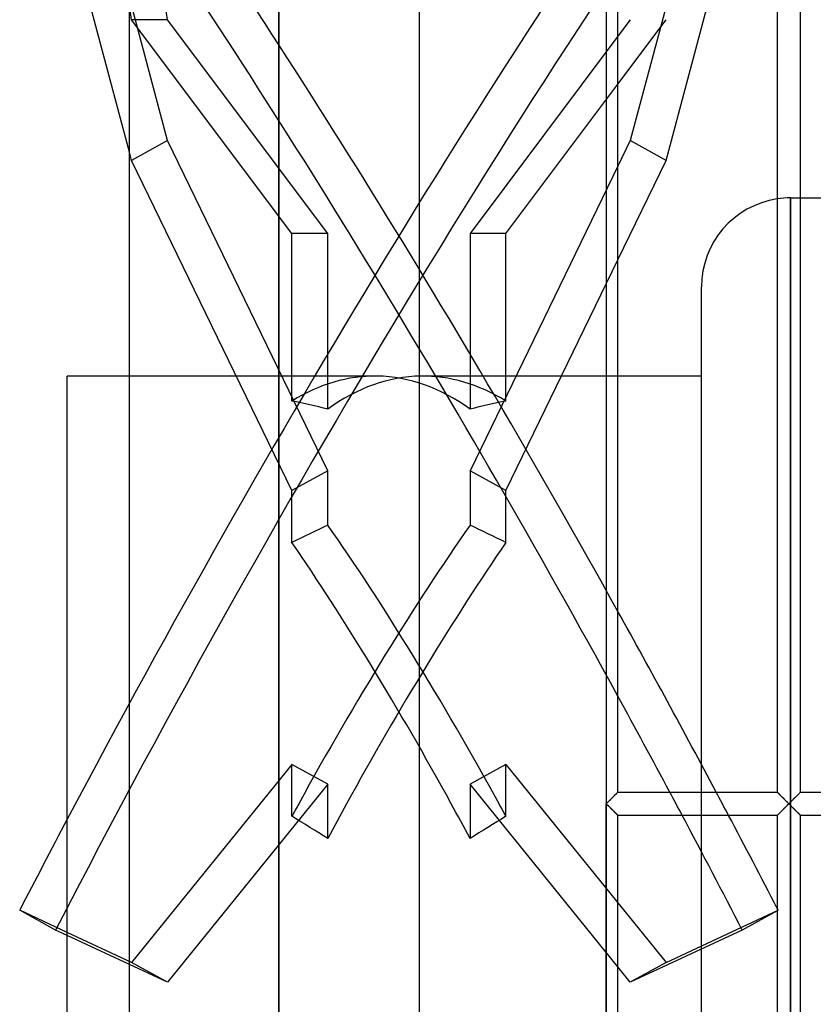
# Model space of a CAD drawing. Header units: millimetres. Extents: x -50 to 75, y -200 to 200.
# Tile 3 of 6: x -50 to 18, y -17 to 67. Entities that reach past the tile are written whole.
import ezdxf

# ---------------------------------------------------------------- set-up
doc = ezdxf.new("R2010")
doc.units = ezdxf.units.MM
doc.layers.add('HIDDEN', color=7, linetype='Continuous')
doc.layers.add('THICK', color=7, linetype='Continuous')

msp = doc.modelspace()

# ---------------------------------------------------------------- linework, layer by layer
at = {"layer": 'HIDDEN'}
for p, q in [((0, 170.05), (0, 0)), ((-28.045, 152.5), (-28.045, 0)), ((-37.563, 67.1), (-47.148, 132.683)), ((-37.563, 56.748), (-47.148, 92.805)), ((-40.637, 67.1), (-43.7, 88.052)), ((5.531, 69.794), (4.638, 66.434)), ((-26.912, 48.8), (-40.637, 67.1)), ((-37.563, 67.1), (-40.637, 67.1)), ((-23.838, 48.8), (-37.563, 67.1)), ((1, 65.683), (-11.662, 48.8)), ((-8.588, 48.8), (1, 61.584)), ((-37.563, 56.748), (-40.637, 55.06)), ((-23.838, 28.485), (-37.563, 56.748)), ((-40.637, 55.06), (-40.825, 55.767)), ((-26.912, 26.796), (-40.637, 55.06)), ((1, 54.56), (-11.662, 28.485)), ((15.775, 51.85), (16.637, 51.85)), ((15.775, 0), (15.775, 51.85)), ((15.775, 51.85), (15.775, 0)), ((-26.912, 34.464), (-26.912, 48.8)), ((-23.838, 48.8), (-26.912, 48.8)), ((-23.838, 33.777), (-23.838, 48.8)), ((-11.662, 48.8), (-11.662, 33.777)), ((-8.588, 48.8), (-11.662, 48.8)), ((-8.588, 34.464), (-8.588, 48.8)), ((-8.588, 26.796), (1, 46.541)), ((-19.8, 36.6), (-40.825, 36.6)), ((1, 36.6), (-15.7, 36.6)), ((-23.838, 28.485), (-26.912, 26.796)), ((-23.838, 23.842), (-23.838, 28.485)), ((-11.662, 28.485), (-11.662, 23.842)), ((-8.588, 26.796), (-11.662, 28.485)), ((-26.912, 22.367), (-26.912, 26.796)), ((-8.588, 22.367), (-8.588, 26.796)), ((8.15, 0), (8.15, 3.373)), ((-26.912, 3.364), (-40.637, -13.59)), ((-26.912, -1.066), (-26.912, 3.364)), ((-23.838, 1.675), (-26.912, 3.364)), ((-8.588, 3.364), (-11.662, 1.675)), ((-8.588, -1.066), (-8.588, 3.364)), ((-8.588, 3.364), (5.137, -13.59)), ((-23.838, 1.675), (-37.563, -15.278)), ((-23.838, -2.967), (-23.838, 1.675)), ((-11.662, 1.675), (-11.662, -2.967)), ((1, -13.966), (-11.662, 1.675)), ((0.858, 0.86), (0.825, 0.826)), ((0.838, 0.836), (0.873, 0.872)), ((0.873, 0.872), (0.838, 0.836)), ((0.889, 0.89), (0.858, 0.86)), ((0.873, 0.872), (0.904, 0.903)), ((0.904, 0.903), (0.873, 0.872)), ((0.917, 0.918), (0.889, 0.89)), ((0.904, 0.903), (0.932, 0.931)), ((0.932, 0.931), (0.904, 0.903)), ((0.941, 0.942), (0.917, 0.918)), ((0.932, 0.931), (0.956, 0.955)), ((0.956, 0.955), (0.932, 0.931)), ((0.961, 0.962), (0.941, 0.942)), ((0.956, 0.955), (0.975, 0.974)), ((0.975, 0.974), (0.956, 0.955)), ((0.978, 0.978), (0.961, 0.962)), ((0.975, 0.974), (0.989, 0.988)), ((0.989, 0.988), (0.975, 0.974)), ((0.99, 0.99), (0.978, 0.978)), ((0.989, 0.988), (0.997, 0.997)), ((0.997, 0.997), (0.989, 0.988)), ((0.997, 0.998), (0.99, 0.99)), ((1, 1), (0.997, 0.998)), ((0.997, 0.997), (1, 1)), ((1, 1), (0.997, 0.997)), ((1, 1), (1, 1)), ((1, 1), (1, 1)), ((1, 1), (1, 1)), ((1, 1), (1, 1)), ((1, 1), (1, 1)), ((1, 1), (1, 1)), ((1, 1), (1, 1)), ((1, 1), (1, 1)), ((1, 1), (1, 1)), ((1, 1), (1, 1)), ((1, 1), (1, 1)), ((1, 1), (1, 1)), ((14.637, 1), (14.637, 1)), ((14.637, 1), (14.637, 1)), ((14.637, 1), (14.641, 0.997)), ((14.641, 0.997), (14.637, 1)), ((14.637, 1), (14.637, 1)), ((14.637, 1), (14.637, 1)), ((14.637, 1), (14.64, 0.997)), ((14.637, 1), (14.637, 1)), ((14.637, 1), (14.637, 1)), ((14.637, 1), (14.637, 1)), ((14.637, 1), (14.637, 1)), ((14.637, 1), (14.637, 1)), ((14.637, 1), (14.637, 1)), ((14.637, 1), (14.637, 1)), ((14.637, 1), (14.637, 1)), ((14.64, 0.997), (14.648, 0.989)), ((14.641, 0.997), (14.65, 0.987)), ((14.65, 0.987), (14.641, 0.997)), ((14.648, 0.989), (14.662, 0.976)), ((14.65, 0.987), (14.665, 0.972)), ((14.665, 0.972), (14.65, 0.987)), ((14.662, 0.976), (14.679, 0.959)), ((14.665, 0.972), (14.686, 0.951)), ((14.686, 0.951), (14.665, 0.972)), ((14.679, 0.959), (14.702, 0.937)), ((14.686, 0.951), (14.711, 0.925)), ((14.711, 0.925), (14.686, 0.951)), ((14.702, 0.937), (14.728, 0.911)), ((14.711, 0.925), (14.741, 0.895)), ((14.741, 0.895), (14.711, 0.925)), ((14.728, 0.911), (14.758, 0.881)), ((14.741, 0.895), (14.775, 0.861)), ((14.775, 0.861), (14.741, 0.895)), ((14.758, 0.881), (14.79, 0.848)), ((14.775, 0.861), (14.813, 0.823)), ((14.813, 0.823), (14.775, 0.861)), ((14.79, 0.848), (14.826, 0.813)), ((16.449, 0.813), (16.485, 0.848)), ((16.462, 0.823), (16.5, 0.861)), ((16.5, 0.861), (16.462, 0.823)), ((16.485, 0.848), (16.517, 0.881)), ((16.5, 0.861), (16.534, 0.895)), ((16.534, 0.895), (16.5, 0.861)), ((16.517, 0.881), (16.547, 0.911)), ((16.534, 0.895), (16.564, 0.925)), ((16.564, 0.925), (16.534, 0.895)), ((16.547, 0.911), (16.573, 0.937)), ((16.564, 0.925), (16.589, 0.951)), ((16.589, 0.951), (16.564, 0.925)), ((16.573, 0.937), (16.596, 0.959)), ((16.589, 0.951), (16.61, 0.972)), ((16.61, 0.972), (16.589, 0.951)), ((16.596, 0.959), (16.613, 0.976)), ((16.61, 0.972), (16.625, 0.987)), ((16.625, 0.987), (16.61, 0.972)), ((16.613, 0.976), (16.627, 0.989)), ((16.625, 0.987), (16.634, 0.997)), ((16.634, 0.997), (16.625, 0.987)), ((16.627, 0.989), (16.635, 0.997)), ((16.634, 0.997), (16.637, 1)), ((16.637, 1), (16.634, 0.997)), ((16.635, 0.997), (16.637, 1)), ((16.637, 1), (16.637, 1)), ((16.637, 1), (16.637, 1)), ((16.637, 1), (16.637, 1)), ((16.637, 1), (16.637, 1)), ((16.637, 1), (16.637, 1)), ((16.637, 1), (16.637, 1)), ((16.637, 1), (16.637, 1)), ((16.637, 1), (16.637, 1)), ((16.637, 1), (16.637, 1)), ((16.637, 1), (16.637, 1)), ((16.637, 1), (16.637, 1)), ((16.637, 1), (16.637, 1)), ((-28.045, 0), (-28.045, -152.5)), ((0.061, 0.061), (0, 0)), ((0, 0), (0.054, 0.054)), ((0.054, 0.054), (0, 0)), ((0, 0), (0.061, -0.061)), ((0.054, -0.054), (0, 0)), ((0.054, 0.054), (0.108, 0.108)), ((0.108, 0.108), (0.054, 0.054)), ((0.121, 0.122), (0.061, 0.061)), ((0.108, 0.108), (0.162, 0.162)), ((0.162, 0.162), (0.108, 0.108)), ((0.181, 0.182), (0.121, 0.122)), ((0.162, 0.162), (0.216, 0.216)), ((0.216, 0.216), (0.162, 0.162)), ((0.24, 0.241), (0.181, 0.182)), ((0.216, 0.216), (0.27, 0.269)), ((0.27, 0.269), (0.216, 0.216)), ((0.299, 0.299), (0.24, 0.241)), ((0.27, 0.269), (0.323, 0.322)), ((0.323, 0.322), (0.27, 0.269)), ((0.356, 0.357), (0.299, 0.299)), ((0.323, 0.322), (0.375, 0.374)), ((0.375, 0.374), (0.323, 0.322)), ((0.412, 0.413), (0.356, 0.357)), ((0.375, 0.374), (0.427, 0.426)), ((0.427, 0.426), (0.375, 0.374)), ((0.466, 0.467), (0.412, 0.413)), ((0.427, 0.426), (0.478, 0.477)), ((0.478, 0.477), (0.427, 0.426)), ((0.519, 0.52), (0.466, 0.467)), ((0.478, 0.477), (0.528, 0.527)), ((0.528, 0.527), (0.478, 0.477)), ((0.57, 0.571), (0.519, 0.52)), ((0.528, 0.527), (0.578, 0.576)), ((0.578, 0.576), (0.528, 0.527)), ((0.619, 0.62), (0.57, 0.571)), ((0.578, 0.576), (0.625, 0.624)), ((0.625, 0.624), (0.578, 0.576)), ((0.665, 0.667), (0.619, 0.62)), ((0.625, 0.624), (0.672, 0.67)), ((0.672, 0.67), (0.625, 0.624)), ((0.709, 0.711), (0.665, 0.667)), ((0.672, 0.67), (0.717, 0.715)), ((0.717, 0.715), (0.672, 0.67)), ((0.75, 0.752), (0.709, 0.711)), ((0.717, 0.715), (0.759, 0.758)), ((0.759, 0.758), (0.717, 0.715)), ((0.789, 0.79), (0.75, 0.752)), ((0.759, 0.758), (0.8, 0.798)), ((0.8, 0.798), (0.759, 0.758)), ((0.825, 0.826), (0.789, 0.79)), ((0.8, 0.798), (0.838, 0.836)), ((0.838, 0.836), (0.8, 0.798)), ((14.813, 0.823), (14.853, 0.783)), ((14.853, 0.783), (14.813, 0.823)), ((14.826, 0.813), (14.864, 0.775)), ((14.853, 0.783), (14.897, 0.739)), ((14.897, 0.739), (14.853, 0.783)), ((14.864, 0.775), (14.905, 0.734)), ((14.897, 0.739), (14.942, 0.694)), ((14.942, 0.694), (14.897, 0.739)), ((14.905, 0.734), (14.947, 0.692)), ((14.942, 0.694), (14.989, 0.647)), ((14.989, 0.647), (14.942, 0.694)), ((14.947, 0.692), (14.991, 0.648)), ((14.989, 0.647), (15.039, 0.598)), ((15.039, 0.598), (14.989, 0.647)), ((14.991, 0.648), (15.036, 0.603)), ((15.036, 0.603), (15.082, 0.557)), ((15.039, 0.598), (15.089, 0.547)), ((15.089, 0.547), (15.039, 0.598)), ((15.082, 0.557), (15.13, 0.509)), ((15.089, 0.547), (15.141, 0.495)), ((15.141, 0.495), (15.089, 0.547)), ((15.13, 0.509), (15.178, 0.46)), ((15.141, 0.495), (15.194, 0.443)), ((15.194, 0.443), (15.141, 0.495)), ((15.178, 0.46), (15.228, 0.411)), ((15.194, 0.443), (15.247, 0.389)), ((15.247, 0.389), (15.194, 0.443)), ((15.228, 0.411), (15.277, 0.361)), ((15.247, 0.389), (15.302, 0.335)), ((15.302, 0.335), (15.247, 0.389)), ((15.277, 0.361), (15.328, 0.31)), ((15.302, 0.335), (15.357, 0.28)), ((15.357, 0.28), (15.302, 0.335)), ((15.328, 0.31), (15.379, 0.259)), ((15.357, 0.28), (15.413, 0.224)), ((15.413, 0.224), (15.357, 0.28)), ((15.379, 0.259), (15.43, 0.208)), ((15.413, 0.224), (15.469, 0.168)), ((15.469, 0.168), (15.413, 0.224)), ((15.43, 0.208), (15.482, 0.156)), ((15.469, 0.168), (15.525, 0.112)), ((15.525, 0.112), (15.469, 0.168)), ((15.482, 0.156), (15.534, 0.104)), ((15.525, 0.112), (15.581, 0.056)), ((15.581, 0.056), (15.525, 0.112)), ((15.534, 0.104), (15.586, 0.052)), ((15.581, 0.056), (15.637, 0)), ((15.637, 0), (15.581, 0.056)), ((15.637, 0), (15.581, -0.056)), ((15.586, 0.052), (15.637, 0)), ((15.637, 0), (15.694, 0.056)), ((15.694, 0.056), (15.637, 0)), ((15.637, 0), (15.689, 0.052)), ((15.694, -0.056), (15.637, 0)), ((15.689, 0.052), (15.741, 0.104)), ((15.694, 0.056), (15.75, 0.112)), ((15.75, 0.112), (15.694, 0.056)), ((15.741, 0.104), (15.793, 0.156)), ((15.75, 0.112), (15.806, 0.168)), ((15.806, 0.168), (15.75, 0.112)), ((15.775, 0), (15.775, -51.85)), ((15.793, 0.156), (15.845, 0.208)), ((15.806, 0.168), (15.862, 0.224)), ((15.862, 0.224), (15.806, 0.168)), ((15.845, 0.208), (15.896, 0.259)), ((15.862, 0.224), (15.918, 0.28)), ((15.918, 0.28), (15.862, 0.224)), ((15.896, 0.259), (15.947, 0.31)), ((15.918, 0.28), (15.973, 0.335)), ((15.973, 0.335), (15.918, 0.28)), ((15.947, 0.31), (15.998, 0.361)), ((15.973, 0.335), (16.028, 0.389)), ((16.028, 0.389), (15.973, 0.335)), ((15.998, 0.361), (16.047, 0.411)), ((16.028, 0.389), (16.081, 0.443)), ((16.081, 0.443), (16.028, 0.389)), ((16.047, 0.411), (16.097, 0.46)), ((16.081, 0.443), (16.134, 0.495)), ((16.134, 0.495), (16.081, 0.443)), ((16.097, 0.46), (16.145, 0.509)), ((16.134, 0.495), (16.186, 0.547)), ((16.186, 0.547), (16.134, 0.495)), ((16.145, 0.509), (16.193, 0.557)), ((16.186, 0.547), (16.236, 0.598)), ((16.236, 0.598), (16.186, 0.547)), ((16.193, 0.557), (16.239, 0.603)), ((16.236, 0.598), (16.286, 0.647)), ((16.286, 0.647), (16.236, 0.598)), ((16.239, 0.603), (16.284, 0.648)), ((16.284, 0.648), (16.328, 0.692)), ((16.286, 0.647), (16.333, 0.694)), ((16.333, 0.694), (16.286, 0.647)), ((16.328, 0.692), (16.37, 0.734)), ((16.333, 0.694), (16.378, 0.739)), ((16.378, 0.739), (16.333, 0.694)), ((16.37, 0.734), (16.411, 0.775)), ((16.378, 0.739), (16.422, 0.783)), ((16.422, 0.783), (16.378, 0.739)), ((16.411, 0.775), (16.449, 0.813)), ((16.422, 0.783), (16.462, 0.823)), ((16.462, 0.823), (16.422, 0.783)), ((0, -170.05), (0, 0)), ((0, 0), (0.054, -0.054)), ((0.054, -0.054), (0.108, -0.108)), ((0.108, -0.108), (0.054, -0.054)), ((0.061, -0.061), (0.121, -0.122)), ((0.108, -0.108), (0.162, -0.162)), ((0.162, -0.162), (0.108, -0.108)), ((0.121, -0.122), (0.181, -0.182)), ((0.162, -0.162), (0.216, -0.216)), ((0.216, -0.216), (0.162, -0.162)), ((0.181, -0.182), (0.24, -0.241)), ((0.216, -0.216), (0.27, -0.269)), ((0.27, -0.269), (0.216, -0.216)), ((0.24, -0.241), (0.299, -0.299)), ((0.27, -0.269), (0.323, -0.322)), ((0.323, -0.322), (0.27, -0.269)), ((0.299, -0.299), (0.356, -0.357)), ((0.323, -0.322), (0.375, -0.374)), ((0.375, -0.374), (0.323, -0.322)), ((0.356, -0.357), (0.412, -0.413)), ((0.375, -0.374), (0.427, -0.426)), ((0.427, -0.426), (0.375, -0.374)), ((0.412, -0.413), (0.466, -0.467)), ((0.427, -0.426), (0.478, -0.477)), ((0.478, -0.477), (0.427, -0.426)), ((0.466, -0.467), (0.519, -0.52)), ((0.478, -0.477), (0.528, -0.527)), ((0.528, -0.527), (0.478, -0.477)), ((0.519, -0.52), (0.57, -0.571)), ((0.528, -0.527), (0.578, -0.576)), ((0.578, -0.576), (0.528, -0.527)), ((0.57, -0.571), (0.619, -0.62)), ((0.578, -0.576), (0.625, -0.624)), ((0.625, -0.624), (0.578, -0.576)), ((0.619, -0.62), (0.665, -0.667)), ((0.625, -0.624), (0.672, -0.67)), ((0.672, -0.67), (0.625, -0.624)), ((0.665, -0.667), (0.709, -0.711)), ((0.672, -0.67), (0.717, -0.715)), ((0.717, -0.715), (0.672, -0.67)), ((0.709, -0.711), (0.75, -0.752)), ((0.717, -0.715), (0.759, -0.758)), ((0.759, -0.758), (0.717, -0.715)), ((0.75, -0.752), (0.789, -0.79)), ((0.759, -0.758), (0.8, -0.798)), ((0.8, -0.798), (0.759, -0.758)), ((0.789, -0.79), (0.825, -0.826)), ((0.8, -0.798), (0.838, -0.836)), ((0.838, -0.836), (0.8, -0.798)), ((0.825, -0.826), (0.858, -0.86)), ((0.838, -0.836), (0.873, -0.872)), ((0.873, -0.872), (0.838, -0.836)), ((8.15, -12.436), (8.15, 0)), ((14.775, -0.861), (14.813, -0.823)), ((14.813, -0.823), (14.775, -0.861)), ((14.826, -0.813), (14.79, -0.848)), ((14.813, -0.823), (14.853, -0.783)), ((14.853, -0.783), (14.813, -0.823)), ((14.864, -0.775), (14.826, -0.813)), ((14.853, -0.783), (14.897, -0.739)), ((14.897, -0.739), (14.853, -0.783)), ((14.905, -0.734), (14.864, -0.775)), ((14.897, -0.739), (14.942, -0.694)), ((14.942, -0.694), (14.897, -0.739)), ((14.947, -0.692), (14.905, -0.734)), ((14.942, -0.694), (14.989, -0.647)), ((14.989, -0.647), (14.942, -0.694)), ((14.991, -0.648), (14.947, -0.692)), ((14.989, -0.647), (15.039, -0.598)), ((15.039, -0.598), (14.989, -0.647)), ((15.036, -0.603), (14.991, -0.648)), ((15.082, -0.557), (15.036, -0.603)), ((15.039, -0.598), (15.089, -0.547)), ((15.089, -0.547), (15.039, -0.598)), ((15.13, -0.509), (15.082, -0.557)), ((15.089, -0.547), (15.141, -0.495)), ((15.141, -0.495), (15.089, -0.547)), ((15.178, -0.46), (15.13, -0.509)), ((15.141, -0.495), (15.194, -0.443)), ((15.194, -0.443), (15.141, -0.495)), ((15.228, -0.411), (15.178, -0.46)), ((15.194, -0.443), (15.247, -0.389)), ((15.247, -0.389), (15.194, -0.443)), ((15.277, -0.361), (15.228, -0.411)), ((15.247, -0.389), (15.302, -0.335)), ((15.302, -0.335), (15.247, -0.389)), ((15.328, -0.31), (15.277, -0.361)), ((15.302, -0.335), (15.357, -0.28)), ((15.357, -0.28), (15.302, -0.335)), ((15.379, -0.259), (15.328, -0.31)), ((15.357, -0.28), (15.413, -0.224)), ((15.413, -0.224), (15.357, -0.28)), ((15.43, -0.208), (15.379, -0.259)), ((15.413, -0.224), (15.469, -0.168)), ((15.469, -0.168), (15.413, -0.224)), ((15.482, -0.156), (15.43, -0.208)), ((15.469, -0.168), (15.525, -0.112)), ((15.525, -0.112), (15.469, -0.168)), ((15.534, -0.104), (15.482, -0.156)), ((15.525, -0.112), (15.581, -0.056)), ((15.581, -0.056), (15.525, -0.112)), ((15.586, -0.052), (15.534, -0.104)), ((15.581, -0.056), (15.637, 0)), ((15.637, 0), (15.586, -0.052)), ((15.689, -0.052), (15.637, 0)), ((15.637, 0), (15.694, -0.056)), ((15.741, -0.104), (15.689, -0.052)), ((15.75, -0.112), (15.694, -0.056)), ((15.694, -0.056), (15.75, -0.112)), ((15.793, -0.156), (15.741, -0.104)), ((15.806, -0.168), (15.75, -0.112)), ((15.75, -0.112), (15.806, -0.168)), ((15.775, -51.85), (15.775, 0)), ((15.845, -0.208), (15.793, -0.156)), ((15.862, -0.224), (15.806, -0.168)), ((15.806, -0.168), (15.862, -0.224)), ((15.896, -0.259), (15.845, -0.208)), ((15.918, -0.28), (15.862, -0.224)), ((15.862, -0.224), (15.918, -0.28)), ((15.947, -0.31), (15.896, -0.259)), ((15.973, -0.335), (15.918, -0.28)), ((15.918, -0.28), (15.973, -0.335)), ((15.998, -0.361), (15.947, -0.31)), ((16.028, -0.389), (15.973, -0.335)), ((15.973, -0.335), (16.028, -0.389)), ((16.047, -0.411), (15.998, -0.361)), ((16.081, -0.443), (16.028, -0.389)), ((16.028, -0.389), (16.081, -0.443)), ((16.097, -0.46), (16.047, -0.411)), ((16.134, -0.495), (16.081, -0.443)), ((16.081, -0.443), (16.134, -0.495)), ((16.145, -0.509), (16.097, -0.46)), ((16.186, -0.547), (16.134, -0.495)), ((16.134, -0.495), (16.186, -0.547)), ((16.193, -0.557), (16.145, -0.509)), ((16.236, -0.598), (16.186, -0.547)), ((16.186, -0.547), (16.236, -0.598)), ((16.239, -0.603), (16.193, -0.557)), ((16.286, -0.647), (16.236, -0.598)), ((16.236, -0.598), (16.286, -0.647)), ((16.284, -0.648), (16.239, -0.603)), ((16.328, -0.692), (16.284, -0.648)), ((16.333, -0.694), (16.286, -0.647)), ((16.286, -0.647), (16.333, -0.694)), ((16.37, -0.734), (16.328, -0.692)), ((16.378, -0.739), (16.333, -0.694)), ((16.333, -0.694), (16.378, -0.739)), ((16.411, -0.775), (16.37, -0.734)), ((16.422, -0.783), (16.378, -0.739)), ((16.378, -0.739), (16.422, -0.783)), ((16.449, -0.813), (16.411, -0.775)), ((16.462, -0.823), (16.422, -0.783)), ((16.422, -0.783), (16.462, -0.823)), ((16.485, -0.848), (16.449, -0.813)), ((16.5, -0.861), (16.462, -0.823)), ((16.462, -0.823), (16.5, -0.861)), ((0.858, -0.86), (0.889, -0.89)), ((0.873, -0.872), (0.904, -0.903)), ((0.904, -0.903), (0.873, -0.872)), ((0.889, -0.89), (0.917, -0.918)), ((0.904, -0.903), (0.932, -0.931)), ((0.932, -0.931), (0.904, -0.903)), ((0.917, -0.918), (0.941, -0.942)), ((0.932, -0.931), (0.956, -0.955)), ((0.956, -0.955), (0.932, -0.931)), ((0.941, -0.942), (0.961, -0.962)), ((0.956, -0.955), (0.975, -0.974)), ((0.975, -0.974), (0.956, -0.955)), ((0.961, -0.962), (0.978, -0.978)), ((0.975, -0.974), (0.989, -0.988)), ((0.989, -0.988), (0.975, -0.974)), ((0.978, -0.978), (0.99, -0.99)), ((0.989, -0.988), (0.997, -0.997)), ((0.997, -0.997), (0.989, -0.988)), ((0.99, -0.99), (0.997, -0.998)), ((0.997, -0.997), (1, -1)), ((1, -1), (0.997, -0.997)), ((0.997, -0.998), (1, -1)), ((1, -1), (1, -1)), ((1, -1), (1, -1)), ((1, -1), (1, -1)), ((1, -1), (1, -1)), ((1, -1), (1, -1)), ((1, -1), (1, -1)), ((1, -1), (1, -1)), ((1, -1), (1, -1)), ((1, -1), (1, -1)), ((1, -1), (1, -1)), ((1, -1), (1, -1)), ((1, -1), (1, -1)), ((14.637, -1), (14.641, -0.997)), ((14.641, -0.997), (14.637, -1)), ((14.637, -1), (14.637, -1)), ((14.637, -1), (14.637, -1)), ((14.637, -1), (14.637, -1)), ((14.637, -1), (14.637, -1)), ((14.64, -0.997), (14.637, -1)), ((14.637, -1), (14.637, -1)), ((14.637, -1), (14.637, -1)), ((14.637, -1), (14.637, -1)), ((14.637, -1), (14.637, -1)), ((14.637, -1), (14.637, -1)), ((14.637, -1), (14.637, -1)), ((14.637, -1), (14.637, -1)), ((14.637, -1), (14.637, -1)), ((14.648, -0.989), (14.64, -0.997)), ((14.641, -0.997), (14.65, -0.987)), ((14.65, -0.987), (14.641, -0.997)), ((14.662, -0.976), (14.648, -0.989)), ((14.65, -0.987), (14.665, -0.972)), ((14.665, -0.972), (14.65, -0.987)), ((14.679, -0.959), (14.662, -0.976)), ((14.665, -0.972), (14.686, -0.951)), ((14.686, -0.951), (14.665, -0.972)), ((14.702, -0.937), (14.679, -0.959)), ((14.686, -0.951), (14.711, -0.925)), ((14.711, -0.925), (14.686, -0.951)), ((14.728, -0.911), (14.702, -0.937)), ((14.711, -0.925), (14.741, -0.895)), ((14.741, -0.895), (14.711, -0.925)), ((14.758, -0.881), (14.728, -0.911)), ((14.741, -0.895), (14.775, -0.861)), ((14.775, -0.861), (14.741, -0.895)), ((14.79, -0.848), (14.758, -0.881)), ((16.517, -0.881), (16.485, -0.848)), ((16.534, -0.895), (16.5, -0.861)), ((16.5, -0.861), (16.534, -0.895)), ((16.547, -0.911), (16.517, -0.881)), ((16.564, -0.925), (16.534, -0.895)), ((16.534, -0.895), (16.564, -0.925)), ((16.573, -0.937), (16.547, -0.911)), ((16.589, -0.951), (16.564, -0.925)), ((16.564, -0.925), (16.589, -0.951)), ((16.596, -0.959), (16.573, -0.937)), ((16.61, -0.972), (16.589, -0.951)), ((16.589, -0.951), (16.61, -0.972)), ((16.613, -0.976), (16.596, -0.959)), ((16.625, -0.987), (16.61, -0.972)), ((16.61, -0.972), (16.625, -0.987)), ((16.627, -0.989), (16.613, -0.976)), ((16.634, -0.997), (16.625, -0.987)), ((16.625, -0.987), (16.634, -0.997)), ((16.635, -0.997), (16.627, -0.989)), ((16.637, -1), (16.634, -0.997)), ((16.634, -0.997), (16.637, -1)), ((16.637, -1), (16.635, -0.997)), ((16.637, -1), (16.637, -1)), ((16.637, -1), (16.637, -1)), ((16.637, -1), (16.637, -1)), ((16.637, -1), (16.637, -1)), ((16.637, -1), (16.637, -1)), ((16.637, -1), (16.637, -1)), ((16.637, -1), (16.637, -1)), ((16.637, -1), (16.637, -1)), ((16.637, -1), (16.637, -1)), ((16.637, -1), (16.637, -1)), ((16.637, -1), (16.637, -1)), ((16.637, -1), (16.637, -1)), ((5.137, -13.59), (14.723, -9.114)), ((14.723, -9.114), (14.637, -9.161)), ((-40.637, -13.59), (-46.15, -11.016)), ((-37.563, -15.278), (-46.15, -11.268)), ((-37.563, -15.278), (-40.637, -13.59)), ((5.137, -13.59), (2.063, -15.278))]:
    msp.add_line(p, q, dxfattribs=at)
msp.add_arc((15.775, 44.225), 7.625, 89.99998, 98.57945, dxfattribs=at)
for centre, major_axis, ratio, start_param, end_param in [((-16.213, -0.844), (70.464, 128.327), 0.154508, 0.860168, 1.732833), ((-19.287, 0.844), (-70.464, -128.327), 0.154508, -2.23003, -1.469334), ((-16.213, 0.844), (-70.464, 128.327), 0.154508, -1.533871, -0.953587), ((-19.287, -0.844), (70.464, -128.327), 0.154508, 1.564268, 2.143744), ((-19.8, 0), (0, 36.6), 0.57735, -0.008601, 0.343299), ((-15.7, 0), (0, -36.6), 0.57735, -3.132992, -2.746285), ((-19.8, 0), (0, 36.6), 0.57735, -0.395308, -0.008601), ((-15.7, 0), (0, -36.6), 0.57735, 2.798294, 3.150194), ((-48.25, 0), (-63.393, 0), 0.57735, -1.966104, -1.914095), ((12.75, 0), (-63.393, 0), 0.57735, -1.227497, -1.175488), ((-48.25, 0), (-63.207, -35.572), 0.136294, -2.042658, -1.990648), ((-19.8, 0), (20.537, 36.493), 0.136294, 0.937882, 1.64735), ((-15.7, 0), (20.537, -36.493), 0.136294, 1.494243, 2.20371), ((12.75, 0), (-63.207, 35.572), 0.136294, -1.150944, -1.098935), ((-19.8, 0), (20.537, -36.493), 0.136294, 1.494243, 2.151701), ((-15.7, 0), (20.537, 36.493), 0.136294, 0.989891, 1.64735), ((-19.287, -0.844), (70.464, -128.327), 0.154508, 1.484949, 1.500479), ((-16.213, 0.844), (-70.464, 128.327), 0.154508, -1.669752, -1.654222), ((-19.8, 0), (20.537, -36.493), 0.136294, 1.413094, 1.494243), ((-15.7, 0), (20.537, -36.493), 0.136294, 1.465103, 1.494243), ((-19.8, 0), (20.537, 36.493), 0.136294, 1.64735, 1.676489), ((-15.7, 0), (20.537, 36.493), 0.136294, 1.64735, 1.728498), ((-48.25, 0), (-63.207, 35.572), 0.136294, -1.889551, -1.837542), ((12.75, 0), (-63.207, -35.572), 0.136294, -1.304051, -1.252041), ((-16.213, 0.844), (-70.464, 128.327), 0.154508, -1.732833, -1.731546)]:
    msp.add_ellipse(centre, major_axis=major_axis, ratio=ratio, start_param=start_param, end_param=end_param, dxfattribs=at)
at = {"layer": 'THICK'}
for p, q in [((-15.975, -200), (-15.975, 200)), ((0, 200), (0, -200)), ((1, 1), (1, 171.047)), ((14.637, 171.047), (14.637, 1)), ((16.637, 1), (16.637, 171.047)), ((-40.825, -152.5), (-40.825, 152.5)), ((-28.045, 0), (-28.045, 152.5)), ((-40.825, 55.767), (-50.223, 91.117)), ((5.137, 55.06), (14.637, 90.796)), ((2.063, 67.1), (1, 65.683)), ((1, 61.584), (5.137, 67.1)), ((4.638, 66.434), (2.063, 56.748)), ((2.063, 56.748), (1, 54.56)), ((5.137, 55.06), (2.063, 56.748)), ((1, 46.541), (5.137, 55.06)), ((16.637, 51.85), (18.825, 51.85)), ((8.15, 3.373), (8.15, 44.225)), ((-46.15, 0), (-46.15, 36.6)), ((-40.825, 36.6), (-46.15, 36.6)), ((8.15, 36.6), (1, 36.6)), ((0.825, 0.826), (0.858, 0.86)), ((0.858, 0.86), (0.889, 0.89)), ((0.889, 0.89), (0.917, 0.918)), ((0.917, 0.918), (0.941, 0.942)), ((0.941, 0.942), (0.961, 0.962)), ((0.961, 0.962), (0.978, 0.978)), ((0.978, 0.978), (0.99, 0.99)), ((0.99, 0.99), (0.997, 0.998)), ((0.997, 0.998), (1, 1)), ((1, 1), (14.637, 1)), ((14.64, 0.997), (14.637, 1)), ((14.648, 0.989), (14.64, 0.997)), ((14.662, 0.976), (14.648, 0.989)), ((14.679, 0.959), (14.662, 0.976)), ((14.702, 0.937), (14.679, 0.959)), ((14.728, 0.911), (14.702, 0.937)), ((14.758, 0.881), (14.728, 0.911)), ((14.79, 0.848), (14.758, 0.881)), ((14.826, 0.813), (14.79, 0.848)), ((16.485, 0.848), (16.449, 0.813)), ((16.517, 0.881), (16.485, 0.848)), ((16.547, 0.911), (16.517, 0.881)), ((16.573, 0.937), (16.547, 0.911)), ((16.596, 0.959), (16.573, 0.937)), ((16.613, 0.976), (16.596, 0.959)), ((16.627, 0.989), (16.613, 0.976)), ((16.635, 0.997), (16.627, 0.989)), ((16.637, 1), (16.635, 0.997)), ((16.637, 1), (30.275, 1)), ((0, 0), (0.061, 0.061)), ((0.061, 0.061), (0.121, 0.122)), ((0.121, 0.122), (0.181, 0.182)), ((0.181, 0.182), (0.24, 0.241)), ((0.24, 0.241), (0.299, 0.299)), ((0.299, 0.299), (0.356, 0.357)), ((0.356, 0.357), (0.412, 0.413)), ((0.412, 0.413), (0.466, 0.467)), ((0.466, 0.467), (0.519, 0.52)), ((0.519, 0.52), (0.57, 0.571)), ((0.57, 0.571), (0.619, 0.62)), ((0.619, 0.62), (0.665, 0.667)), ((0.665, 0.667), (0.709, 0.711)), ((0.709, 0.711), (0.75, 0.752)), ((0.75, 0.752), (0.789, 0.79)), ((0.789, 0.79), (0.825, 0.826)), ((14.864, 0.775), (14.826, 0.813)), ((14.905, 0.734), (14.864, 0.775)), ((14.947, 0.692), (14.905, 0.734)), ((14.991, 0.648), (14.947, 0.692)), ((15.036, 0.603), (14.991, 0.648)), ((15.082, 0.557), (15.036, 0.603)), ((15.13, 0.509), (15.082, 0.557)), ((15.178, 0.46), (15.13, 0.509)), ((15.228, 0.411), (15.178, 0.46)), ((15.277, 0.361), (15.228, 0.411)), ((15.328, 0.31), (15.277, 0.361)), ((15.379, 0.259), (15.328, 0.31)), ((15.43, 0.208), (15.379, 0.259)), ((15.482, 0.156), (15.43, 0.208)), ((15.534, 0.104), (15.482, 0.156)), ((15.586, 0.052), (15.534, 0.104)), ((15.637, 0), (15.586, 0.052)), ((15.689, 0.052), (15.637, 0)), ((15.741, 0.104), (15.689, 0.052)), ((15.793, 0.156), (15.741, 0.104)), ((15.845, 0.208), (15.793, 0.156)), ((15.896, 0.259), (15.845, 0.208)), ((15.947, 0.31), (15.896, 0.259)), ((15.998, 0.361), (15.947, 0.31)), ((16.047, 0.411), (15.998, 0.361)), ((16.097, 0.46), (16.047, 0.411)), ((16.145, 0.509), (16.097, 0.46)), ((16.193, 0.557), (16.145, 0.509)), ((16.239, 0.603), (16.193, 0.557)), ((16.284, 0.648), (16.239, 0.603)), ((16.328, 0.692), (16.284, 0.648)), ((16.37, 0.734), (16.328, 0.692)), ((16.411, 0.775), (16.37, 0.734)), ((16.449, 0.813), (16.411, 0.775)), ((-46.15, -36.6), (-46.15, 0)), ((-28.045, -152.5), (-28.045, 0)), ((0.061, -0.061), (0, 0)), ((0.121, -0.122), (0.061, -0.061)), ((0.181, -0.182), (0.121, -0.122)), ((0.24, -0.241), (0.181, -0.182)), ((0.299, -0.299), (0.24, -0.241)), ((0.356, -0.357), (0.299, -0.299)), ((0.412, -0.413), (0.356, -0.357)), ((0.466, -0.467), (0.412, -0.413)), ((0.519, -0.52), (0.466, -0.467)), ((0.57, -0.571), (0.519, -0.52)), ((0.619, -0.62), (0.57, -0.571)), ((0.665, -0.667), (0.619, -0.62)), ((0.709, -0.711), (0.665, -0.667)), ((0.75, -0.752), (0.709, -0.711)), ((0.789, -0.79), (0.75, -0.752)), ((0.825, -0.826), (0.789, -0.79)), ((0.858, -0.86), (0.825, -0.826)), ((14.79, -0.848), (14.826, -0.813)), ((14.826, -0.813), (14.864, -0.775)), ((14.864, -0.775), (14.905, -0.734)), ((14.905, -0.734), (14.947, -0.692)), ((14.947, -0.692), (14.991, -0.648)), ((14.991, -0.648), (15.036, -0.603)), ((15.036, -0.603), (15.082, -0.557)), ((15.082, -0.557), (15.13, -0.509)), ((15.13, -0.509), (15.178, -0.46)), ((15.178, -0.46), (15.228, -0.411)), ((15.228, -0.411), (15.277, -0.361)), ((15.277, -0.361), (15.328, -0.31)), ((15.328, -0.31), (15.379, -0.259)), ((15.379, -0.259), (15.43, -0.208)), ((15.43, -0.208), (15.482, -0.156)), ((15.482, -0.156), (15.534, -0.104)), ((15.534, -0.104), (15.586, -0.052)), ((15.586, -0.052), (15.637, 0)), ((15.637, 0), (15.689, -0.052)), ((15.689, -0.052), (15.741, -0.104)), ((15.741, -0.104), (15.793, -0.156)), ((15.793, -0.156), (15.845, -0.208)), ((15.845, -0.208), (15.896, -0.259)), ((15.896, -0.259), (15.947, -0.31)), ((15.947, -0.31), (15.998, -0.361)), ((15.998, -0.361), (16.047, -0.411)), ((16.047, -0.411), (16.097, -0.46)), ((16.097, -0.46), (16.145, -0.509)), ((16.145, -0.509), (16.193, -0.557)), ((16.193, -0.557), (16.239, -0.603)), ((16.239, -0.603), (16.284, -0.648)), ((16.284, -0.648), (16.328, -0.692)), ((16.328, -0.692), (16.37, -0.734)), ((16.37, -0.734), (16.411, -0.775)), ((16.411, -0.775), (16.449, -0.813)), ((16.449, -0.813), (16.485, -0.848)), ((0.889, -0.89), (0.858, -0.86)), ((0.917, -0.918), (0.889, -0.89)), ((0.941, -0.942), (0.917, -0.918)), ((0.961, -0.962), (0.941, -0.942)), ((0.978, -0.978), (0.961, -0.962)), ((0.99, -0.99), (0.978, -0.978)), ((0.997, -0.998), (0.99, -0.99)), ((1, -1), (0.997, -0.998)), ((14.637, -1), (1, -1)), ((1, -171.047), (1, -1)), ((14.637, -1), (14.637, -171.047)), ((14.637, -1), (14.64, -0.997)), ((14.64, -0.997), (14.648, -0.989)), ((14.648, -0.989), (14.662, -0.976)), ((14.662, -0.976), (14.679, -0.959)), ((14.679, -0.959), (14.702, -0.937)), ((14.702, -0.937), (14.728, -0.911)), ((14.728, -0.911), (14.758, -0.881)), ((14.758, -0.881), (14.79, -0.848)), ((16.485, -0.848), (16.517, -0.881)), ((16.517, -0.881), (16.547, -0.911)), ((16.547, -0.911), (16.573, -0.937)), ((16.573, -0.937), (16.596, -0.959)), ((16.596, -0.959), (16.613, -0.976)), ((16.613, -0.976), (16.627, -0.989)), ((16.627, -0.989), (16.635, -0.997)), ((16.635, -0.997), (16.637, -1)), ((30.275, -1), (16.637, -1)), ((16.637, -171.047), (16.637, -1)), ((-46.15, -11.016), (-50.223, -9.114)), ((-47.148, -10.802), (-50.223, -9.114)), ((14.637, -9.161), (11.648, -10.802)), ((-46.15, -11.268), (-47.148, -10.802)), ((11.648, -10.802), (2.063, -15.278)), ((8.15, -44.225), (8.15, -12.436)), ((2.063, -15.278), (1, -13.966))]:
    msp.add_line(p, q, dxfattribs=at)
msp.add_arc((15.775, 44.225), 7.625, 98.57945, 180.00004, dxfattribs=at)
for centre, major_axis, start_param, end_param in [((-16.213, 0.844), (-70.464, 128.327), -1.654222, -1.533871), ((-19.287, -0.844), (70.464, -128.327), 1.500479, 1.564268), ((-19.287, 0.844), (-70.464, -128.327), -1.469334, -1.40876), ((-19.287, -0.844), (70.464, -128.327), 1.40876, 1.484949), ((-16.213, 0.844), (-70.464, 128.327), -1.731546, -1.669752)]:
    msp.add_ellipse(centre, major_axis=major_axis, ratio=0.154508, start_param=start_param, end_param=end_param, dxfattribs=at)

doc.saveas('drawing.dxf')
